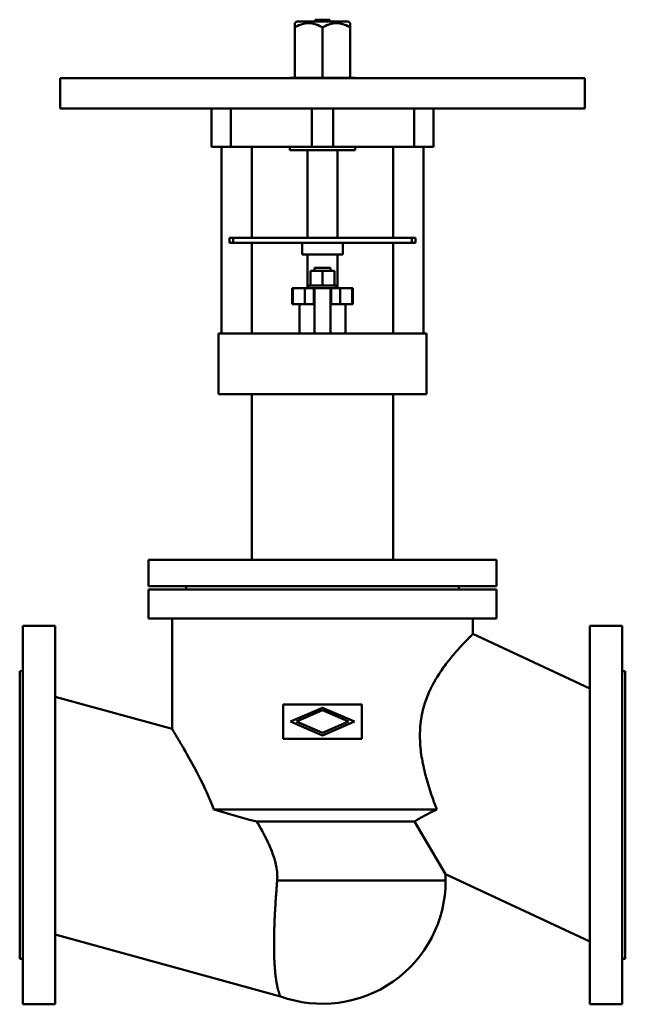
# Model space of a CAD drawing. Header units: millimetres. Extents: x 0 to 600, y -188 to 788.
import ezdxf

# ---------------------------------------------------------------- set-up
doc = ezdxf.new("R2010")
doc.units = ezdxf.units.MM
doc.layers.add('AM_0', color=7, linetype='Continuous', lineweight=30)

msp = doc.modelspace()

# ---------------------------------------------------------------- linework, layer by layer
at = {"layer": 'AM_0', "color": 7, "linetype": 'Continuous', "lineweight": 50}
for p, q in [((274.22, 786), (272.5, 784.28)), ((272.5, 784.28), (272.5, 730)), ((274.22, 786), (325.78, 786)), ((292.75, 787.7), (292.75, 786)), ((292.75, 787.7), (307.25, 787.7)), ((307.25, 786), (307.25, 787.7)), ((327.5, 784.28), (325.78, 786)), ((327.5, 730), (327.5, 784.28)), ((300, 780.03), (300, 730)), ((40, 729.8), (40, 699.8)), ((40, 729.8), (560, 729.8)), ((267.5, 730), (267.5, 729.8)), ((332.5, 730), (267.5, 730)), ((332.5, 729.8), (332.5, 730)), ((560, 699.8), (560, 729.8)), ((40, 699.8), (560, 699.8)), ((190, 699.8), (190, 661.8)), ((209.12, 699.8), (209.12, 661.8)), ((289.41, 699.8), (289.41, 661.8)), ((310.59, 699.8), (310.59, 661.8)), ((390.88, 699.8), (390.88, 661.8)), ((410, 661.8), (410, 699.8)), ((410, 661.8), (190, 661.8)), ((200, 661.8), (200, 476.8)), ((230, 571.8), (230, 661.8)), ((267.5, 661.8), (267.5, 658.5)), ((267.5, 658.5), (332.5, 658.5)), ((285, 658.5), (285, 571.8)), ((315, 571.8), (315, 658.5)), ((332.5, 658.5), (332.5, 661.8)), ((370, 661.8), (370, 571.8)), ((400, 476.8), (400, 661.8)), ((208, 571.8), (208, 566.8)), ((208, 571.8), (392, 571.8)), ((208, 566.8), (392, 566.8)), ((211.54, 571.8), (211.54, 566.8)), ((230, 476.8), (230, 566.8)), ((280, 566.8), (280, 555.3)), ((320, 555.3), (320, 566.8)), ((370, 566.8), (370, 476.8)), ((388.46, 571.8), (388.46, 566.8)), ((392, 571.8), (392, 566.8)), ((280, 555.3), (320, 555.3)), ((285, 555.3), (285, 521.8)), ((315, 521.8), (315, 555.3)), ((288, 524.3), (288, 539.1)), ((312, 539.1), (288, 539.1)), ((292, 541.8), (292, 539.1)), ((292, 541.8), (308, 541.8)), ((300, 524.3), (300, 539.1)), ((308, 539.1), (308, 541.8)), ((312, 524.3), (312, 539.1)), ((270, 521.8), (270, 505.8)), ((270, 521.8), (330, 521.8)), ((270.47, 521.8), (270.47, 505.8)), ((282.5, 521.8), (282.5, 505.8)), ((286, 524.3), (286, 521.8)), ((314, 524.3), (286, 524.3)), ((291.5, 521.8), (291.5, 505.8)), ((292, 521.8), (292, 476.8)), ((308, 476.8), (308, 521.8)), ((308.5, 521.8), (308.5, 505.8)), ((314, 521.8), (314, 524.3)), ((317.5, 521.8), (317.5, 505.8)), ((329.53, 521.8), (329.53, 505.8)), ((330, 505.8), (330, 521.8)), ((270, 505.8), (291.99, 505.8)), ((277.1, 505.8), (277.1, 476.8)), ((308.01, 505.8), (330, 505.8)), ((322.9, 476.8), (322.9, 505.8)), ((197, 476.8), (197, 416.8)), ((197, 476.8), (403, 476.8)), ((403, 416.8), (403, 476.8)), ((197, 416.8), (403, 416.8)), ((230.15, 416.8), (230.15, 252.8)), ((369.85, 252.8), (369.85, 416.8)), ((127.5, 252.8), (127.5, 226.8)), ((127.5, 252.8), (472.5, 252.8)), ((472.5, 226.8), (472.5, 252.8)), ((127.5, 226.8), (472.5, 226.8)), ((165, 226.8), (165, 223.5)), ((435, 223.5), (435, 226.8)), ((127.5, 223.5), (127.5, 194.5)), ((127.5, 223.5), (472.5, 223.5)), ((472.5, 194.5), (472.5, 223.5)), ((35, 187.5), (3, 187.5)), ((3, 187.5), (3, -187.5)), ((35, -187.5), (35, 187.5)), ((472.5, 194.5), (127.5, 194.5)), ((151, 194.5), (151, 85.2)), ((449, 179.33), (449, 194.5)), ((597, 187.5), (565, 187.5)), ((565, -187.5), (565, 187.5)), ((597, -187.5), (597, 187.5)), ((565, 125.23), (449, 179.33)), ((3, 142.5), (0, 142.5)), ((0, -142.5), (0, 142.5)), ((600, 142.5), (597, 142.5)), ((600, 142.5), (600, -142.5)), ((151, 85.2), (35, 117.04)), ((339, 109.5), (261, 109.5)), ((261, 109.5), (261, 75.5)), ((339, 75.5), (339, 109.5)), ((268.4, 92.5), (300, 106.25)), ((300, 103.74), (274.16, 92.5)), ((300, 106.25), (331.6, 92.5)), ((325.84, 92.5), (300, 103.74)), ((300, 78.75), (268.4, 92.5)), ((274.16, 92.5), (300, 81.26)), ((331.6, 92.5), (300, 78.75)), ((300, 81.26), (325.84, 92.5)), ((261, 75.5), (339, 75.5)), ((413.18, 5.6), (192.33, 5.6)), ((391.12, -6.5), (234.91, -6.5)), ((391.12, -6.5), (422, -58.55)), ((422, -65), (255.1, -65)), ((422, -65), (422, -58.55)), ((422, -58.55), (565, -125.23)), ((35, -118.35), (258.28, -179.65)), ((0, -142.5), (3, -142.5)), ((597, -142.5), (600, -142.5)), ((3, -187.5), (35, -187.5)), ((565, -187.5), (597, -187.5))]:
    msp.add_line(p, q, dxfattribs=at)
for points in [[(272.5, 780.03), (273.37, 780.52), (275.06, 781.4), (276.67, 782.14), (277.46, 782.47), (278.24, 782.77), (279.75, 783.28), (281.23, 783.68), (282.69, 783.98), (284.12, 784.17), (285.54, 784.27), (286.25, 784.28), (286.96, 784.27), (288.38, 784.17), (289.81, 783.98), (291.27, 783.68), (292.75, 783.28), (294.26, 782.77), (295.04, 782.47), (295.83, 782.14), (297.44, 781.4), (299.13, 780.52), (300, 780.03)], [(300, 780.03), (300.87, 780.52), (302.56, 781.4), (304.17, 782.14), (304.96, 782.47), (305.74, 782.77), (307.25, 783.28), (308.73, 783.68), (310.19, 783.98), (311.62, 784.17), (313.04, 784.27), (313.75, 784.28), (314.46, 784.27), (315.88, 784.17), (317.31, 783.98), (318.77, 783.68), (320.25, 783.28), (321.76, 782.77), (322.54, 782.47), (323.33, 782.14), (324.94, 781.4), (326.63, 780.52), (327.5, 780.03)], [(449, 179.33), (449, 179.32), (448.96, 179.28), (448.89, 179.21), (448.84, 179.16), (448.78, 179.1), (448.63, 178.96), (448.44, 178.78), (448.22, 178.55), (447.95, 178.29), (447.65, 178), (447.49, 177.83), (447.31, 177.66), (446.94, 177.28), (446.52, 176.87), (446.07, 176.42), (445.58, 175.92), (445.06, 175.39), (444.78, 175.11), (444.5, 174.83), (443.9, 174.22), (443.27, 173.57), (442.94, 173.24), (442.61, 172.89), (441.91, 172.17), (441.18, 171.41), (440.81, 171.02), (440.43, 170.62), (439.64, 169.79), (438.82, 168.92), (437.98, 168.01), (437.12, 167.08), (436.23, 166.1), (435.77, 165.61), (435.31, 165.1), (434.38, 164.06), (433.43, 162.99), (432.46, 161.88), (431.47, 160.75), (430.48, 159.58), (429.97, 158.99), (429.46, 158.39), (428.44, 157.17), (427.42, 155.92), (426.38, 154.64), (425.34, 153.34), (424.3, 152.01), (423.78, 151.34), (423.25, 150.65), (422.19, 149.25), (421.12, 147.8), (420.03, 146.31), (418.94, 144.78), (417.85, 143.21), (417.31, 142.41), (416.76, 141.6), (415.67, 139.94), (414.58, 138.25), (413.5, 136.51), (412.43, 134.74), (411.37, 132.93), (410.85, 132.01), (410.33, 131.08), (409.31, 129.19), (408.31, 127.27), (407.82, 126.29), (407.34, 125.31), (406.39, 123.32), (405.48, 121.29), (405.03, 120.26), (404.6, 119.23), (403.75, 117.14), (402.94, 115.02), (402.17, 112.87), (401.45, 110.69), (400.77, 108.48), (400.45, 107.37), (400.14, 106.25), (399.55, 104), (399.02, 101.73), (398.54, 99.45), (398.11, 97.15), (397.73, 94.83), (397.56, 93.67), (397.41, 92.51), (397.13, 90.18), (396.91, 87.85), (396.75, 85.52), (396.63, 83.18), (396.56, 80.86), (396.54, 79.7), (396.53, 78.54), (396.56, 76.22), (396.62, 73.91), (396.73, 71.6), (396.89, 69.29), (397.08, 66.98), (397.19, 65.83), (397.31, 64.67), (397.58, 62.37), (397.88, 60.07), (398.22, 57.77), (398.59, 55.48), (399, 53.19), (399.21, 52.04), (399.43, 50.9), (399.9, 48.62), (400.39, 46.34), (400.65, 45.2), (400.91, 44.07), (401.46, 41.8), (402.03, 39.54), (402.33, 38.41), (402.63, 37.28), (403.24, 35.04), (403.88, 32.79), (404.54, 30.56), (405.21, 28.34), (405.91, 26.12), (406.26, 25.02), (406.62, 23.91), (407.34, 21.72), (408.08, 19.53), (408.84, 17.35), (409.61, 15.19), (410.38, 13.03), (410.78, 11.96), (411.17, 10.89), (411.97, 8.76), (412.78, 6.65), (413.18, 5.6)], [(151, 85.2), (151, 85.2), (151.01, 85.18), (151.04, 85.14), (151.05, 85.12), (151.07, 85.09), (151.11, 85.01), (151.17, 84.92), (151.24, 84.81), (151.32, 84.68), (151.41, 84.53), (151.46, 84.45), (151.51, 84.36), (151.63, 84.18), (151.75, 83.97), (151.89, 83.75), (152.03, 83.51), (152.19, 83.25), (152.27, 83.11), (152.36, 82.97), (152.54, 82.67), (152.73, 82.36), (152.83, 82.2), (152.93, 82.03), (153.14, 81.68), (153.37, 81.31), (153.48, 81.12), (153.6, 80.93), (153.84, 80.53), (154.09, 80.11), (154.35, 79.68), (154.63, 79.22), (154.91, 78.76), (155.05, 78.52), (155.2, 78.27), (155.5, 77.77), (155.81, 77.25), (156.13, 76.72), (156.45, 76.18), (156.79, 75.61), (156.96, 75.33), (157.13, 75.04), (157.48, 74.45), (157.84, 73.84), (158.21, 73.22), (158.58, 72.59), (158.97, 71.94), (159.16, 71.61), (159.36, 71.28), (159.75, 70.6), (160.15, 69.92), (160.56, 69.22), (160.98, 68.51), (161.4, 67.78), (161.61, 67.42), (161.83, 67.05), (162.26, 66.3), (162.7, 65.54), (164.26, 62.81), (165.65, 60.38), (167.06, 57.87), (169.95, 52.67), (172.87, 47.28), (175.83, 41.68), (178.87, 35.73), (181.95, 29.48), (183.48, 26.25), (185.02, 22.95), (188.03, 16.17), (190.94, 9.17), (192.33, 5.6)], [(234.91, -6.5), (227.63, -4.67), (213.72, -0.87), (199.34, 3.4), (192.33, 5.6)], [(391.12, -6.5), (391.65, -6.17), (392.73, -5.51), (393.82, -4.85), (394.37, -4.52), (394.93, -4.19), (396.06, -3.53), (397.21, -2.87), (398.38, -2.2), (399.57, -1.53), (400.78, -0.86), (401.4, -0.52), (402.02, -0.19), (403.27, 0.49), (404.53, 1.17), (405.82, 1.85), (407.12, 2.53), (408.44, 3.21), (409.11, 3.55), (409.78, 3.89), (411.13, 4.57), (412.49, 5.25), (413.18, 5.6)], [(234.91, -6.5), (235.79, -8.01), (237.53, -11.03), (239.23, -14.07), (240.07, -15.6), (240.9, -17.13), (242.52, -20.2), (244.09, -23.29), (245.61, -26.4), (247.07, -29.53), (248.45, -32.69), (249.11, -34.27), (249.74, -35.87), (250.95, -39.08), (252.04, -42.33), (253.02, -45.64), (253.85, -48.99), (254.52, -52.42), (254.78, -54.16), (254.82, -54.45), (254.89, -55.04), (254.96, -55.63), (254.99, -55.92), (255.02, -56.22), (255.07, -56.81), (255.12, -57.41), (255.16, -58.01), (255.19, -58.61), (255.22, -59.22), (255.23, -59.52), (255.24, -59.83), (255.25, -60.44), (255.26, -61.05), (255.26, -61.67), (255.24, -62.28), (255.23, -62.89), (255.21, -63.19), (255.2, -63.5), (255.17, -64.1), (255.12, -64.7), (255.1, -65)], [(255.1, -65), (255.03, -65.8), (254.9, -67.4), (254.77, -69), (254.71, -69.8), (254.65, -70.61), (254.52, -72.22), (254.4, -73.84), (254.27, -75.46), (254.15, -77.08), (254.04, -78.7), (253.98, -79.51), (253.92, -80.33), (253.81, -81.95), (253.7, -83.57), (253.59, -85.2), (253.49, -86.82), (253.39, -88.44), (253.34, -89.25), (253.29, -90.06), (253.19, -91.67), (253.1, -93.28), (253.05, -94.08), (253.01, -94.88), (252.92, -96.49), (252.84, -98.08), (252.8, -98.88), (252.76, -99.67), (252.69, -101.25), (252.61, -102.83), (252.54, -104.39), (252.48, -105.95), (252.42, -107.5), (252.39, -108.27), (252.36, -109.04), (252.31, -110.57), (252.26, -112.09), (252.21, -113.6), (252.17, -115.1), (252.14, -116.59), (252.12, -117.33), (252.1, -118.06), (252.07, -119.52), (252.05, -120.97), (252.03, -122.41), (252.01, -123.83), (252, -125.24), (252, -125.94), (251.99, -126.63), (251.99, -128.01), (251.99, -129.37), (252, -130.71), (252, -132.04), (252.02, -133.35), (252.03, -134), (252.04, -134.64), (252.06, -135.92), (252.08, -137.18), (252.11, -138.42), (252.15, -139.64), (252.19, -140.84), (252.21, -141.43), (252.23, -142.02), (252.27, -143.19), (252.32, -144.33), (252.35, -144.9), (252.38, -145.46), (252.44, -146.58), (252.5, -147.69), (252.53, -148.24), (252.57, -148.79), (252.64, -149.88), (252.71, -150.96), (252.79, -152.02), (252.88, -153.07), (252.97, -154.11), (253.01, -154.62), (253.06, -155.13), (253.16, -156.14), (253.26, -157.13), (253.37, -158.11), (253.48, -159.07), (253.59, -160.01), (253.65, -160.48), (253.71, -160.94), (253.83, -161.84), (253.96, -162.73), (254.09, -163.6), (254.22, -164.45), (254.36, -165.28), (254.43, -165.69), (254.5, -166.09), (254.64, -166.88), (254.78, -167.65), (254.93, -168.4), (255.08, -169.13), (255.23, -169.83), (255.31, -170.17), (255.38, -170.51), (255.54, -171.17), (255.69, -171.81), (255.85, -172.42), (256, -173.01), (256.16, -173.58), (256.23, -173.85), (256.31, -174.12), (256.46, -174.64), (256.61, -175.14), (256.69, -175.37), (256.76, -175.61), (256.91, -176.05), (257.05, -176.47), (257.12, -176.67), (257.18, -176.87), (257.32, -177.23), (257.44, -177.58), (257.56, -177.9), (257.67, -178.19), (257.78, -178.45), (257.83, -178.57), (257.88, -178.69), (257.96, -178.9), (258.04, -179.09), (258.11, -179.25), (258.17, -179.38), (258.21, -179.48), (258.23, -179.53), (258.25, -179.56), (258.27, -179.62), (258.28, -179.64), (258.28, -179.65)]]:
    msp.add_lwpolyline(points, dxfattribs=at)
msp.add_arc((300, -65), 122, 250.00443, 0, dxfattribs=at)

doc.saveas('drawing.dxf')
